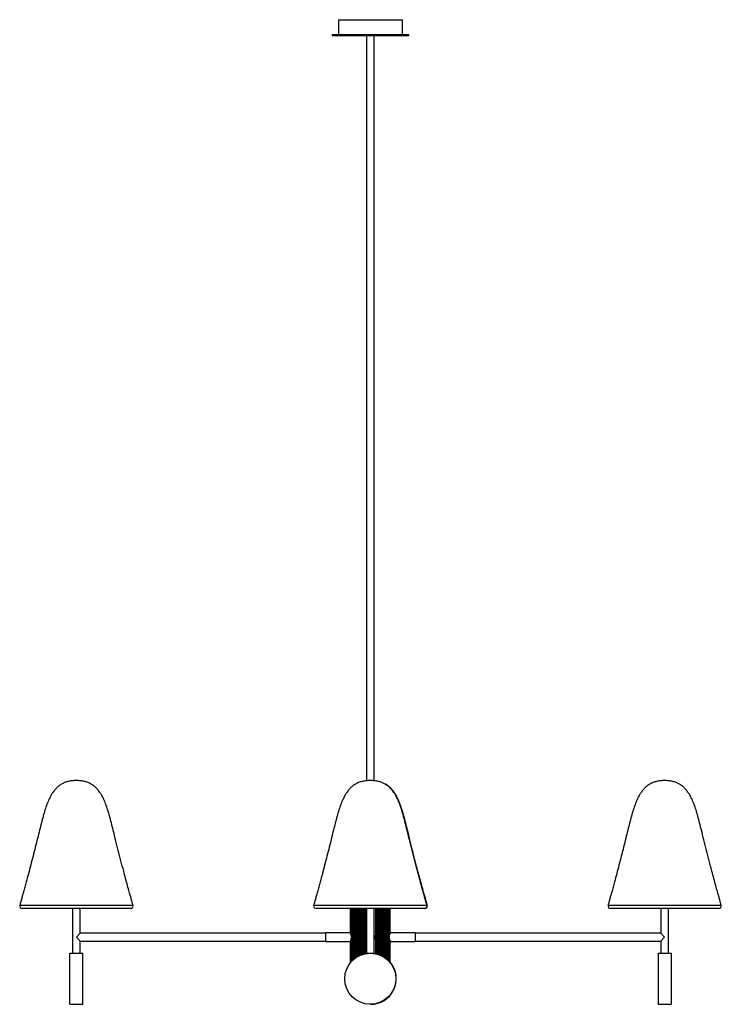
# Model space of a CAD drawing. Header units: millimetres. Extents: x -557 to 541, y -108 to 1432.
import ezdxf

# ---------------------------------------------------------------- set-up
doc = ezdxf.new("R2010")
doc.units = ezdxf.units.MM

msp = doc.modelspace()

# ---------------------------------------------------------------- linework, layer by layer
at = {"color": 7, "linetype": 'Continuous', "lineweight": 25}
for p, q in [((-58.1, 1432), (-58.1, 1409)), ((-58.1, 1432), (41.9, 1432)), ((41.9, 1409), (41.9, 1432)), ((-68.1, 1409), (-68.1, 1407)), ((-68.1, 1409), (51.9, 1409)), ((-68.1, 1407), (51.9, 1407)), ((-14.1, 1407), (-14.1, 241.7)), ((-2.1, 241.6), (-2.1, 1407)), ((51.9, 1407), (51.9, 1409)), ((-383.4, 42), (-552.7, 42)), ((-474.1, 42), (-474.1, -28)), ((-462.1, 3), (-462.1, 42)), ((76.9, 42), (-93.1, 42)), ((-39.1, 3.9), (-39.1, 42)), ((-38.9, 2.6), (-38.9, 42)), ((-38.5, 0.3), (-38.5, 42)), ((-37.9, -41), (-37.9, 42)), ((-37.3, -40.3), (-37.3, 42)), ((-36.3, 42), (-36.3, -39.3)), ((-36.2, -39.2), (-36.2, 42)), ((-35.2, -38.4), (-35.2, 42)), ((-34.3, 42), (-34.3, -37.6)), ((-33.7, -37.1), (-33.7, 42)), ((-32.6, -36.1), (-32.6, 42)), ((-31.8, 42), (-31.8, -35.5)), ((-30.7, -34.8), (-30.7, 42)), ((-29.3, -33.9), (-29.3, 42)), ((-28.6, 42), (-28.6, -33.5)), ((-27.1, -32.7), (-27.1, 42)), ((-25.5, -31.9), (-25.5, 42)), ((-24.9, 42), (-24.9, -31.6)), ((-23, -30.8), (-23, 42)), ((-21.3, -30.1), (-21.3, 42)), ((-20.8, 42), (-20.8, -30)), ((-18.6, -29.3), (-18.6, 42)), ((-16.7, -28.9), (-16.7, 42)), ((-16.4, 42), (-16.4, -28.8)), ((-14.4, 42), (-14.4, -28)), ((-2.4, -28), (-2.4, 42)), ((-2.2, 0.3), (-2.2, 42)), ((0.2, -29), (0.2, 42)), ((0.5, -29), (0.5, 42)), ((2.4, -29.5), (2.4, 42)), ((4.6, -30.2), (4.6, 42)), ((5.1, -30.4), (5.1, 42)), ((6.9, -31.1), (6.9, 42)), ((8.7, -31.9), (8.7, 42)), ((9.3, -32.2), (9.3, 42)), ((10.9, -33), (10.9, 42)), ((12.4, -33.9), (12.4, 42)), ((13.1, -34.3), (13.1, 42)), ((14.5, -35.3), (14.5, 42)), ((15.6, -36), (15.6, 42)), ((16.4, -36.6), (16.4, 42)), ((17.6, -37.6), (17.6, 42)), ((18.2, -38.1), (18.2, 42)), ((19.1, -39), (19.1, 42)), ((20, -39.8), (20, 42)), ((20.1, -40), (20.1, 42)), ((21.1, -41), (21.1, 42)), ((21.7, -41.7), (21.7, 42)), ((22.4, 1.3), (22.4, 42)), ((22.7, 3), (22.7, 42)), ((22.9, 4), (22.9, 42)), ((536.6, 42), (367.3, 42)), ((445.9, 42), (445.9, 3)), ((457.9, -28), (457.9, 42)), ((-462.1, 3), (-468.1, -3)), ((-78.1, 3), (-462.1, 3)), ((-39.1, 4), (-78.1, 4)), ((-78.1, -10), (-78.1, 4)), ((-38.9, 3.9), (-39.1, 3.9)), ((22.9, 4), (22.7, 4)), ((61.9, 4), (22.9, 4)), ((61.9, 4), (61.9, -10)), ((445.9, 3), (61.9, 3)), ((451.9, -3), (445.9, 3)), ((-468.1, -3), (-462.1, -9)), ((-462.1, -9), (-78.1, -9)), ((-462.1, -28), (-462.1, -9)), ((-78.1, -10), (-39.1, -10)), ((-39.1, -9.9), (-38.9, -9.9)), ((-39.1, -42.3), (-39.1, -9.9)), ((-38.9, -42.1), (-38.9, -8.6)), ((-38.5, -41.7), (-38.5, -6.3)), ((-2.2, -28.5), (-2.2, -6.3)), ((22.4, -42.5), (22.4, -7.3)), ((22.7, -42.9), (22.7, -9.1)), ((22.7, -10), (22.9, -10)), ((22.9, -10), (61.9, -10)), ((22.9, -43.1), (22.9, -10)), ((61.9, -9), (445.9, -9)), ((445.9, -9), (451.9, -3)), ((445.9, -9), (445.9, -28)), ((-478.1, -28), (-458.1, -28)), ((-478.1, -108), (-478.1, -28)), ((-458.1, -108), (-458.1, -28)), ((-14.4, -28), (-2.4, -28)), ((-13.9, -28.4), (-13.9, -28)), ((-11.9, -28.2), (-11.9, -28)), ((-11.8, -28), (-11.8, -28.2)), ((-9.1, -28), (-9.1, -28)), ((-7.1, -28), (-7.1, -28)), ((-4.4, -28.2), (-4.4, -28)), ((-4.2, -28.2), (-4.2, -28)), ((441.9, -28), (461.9, -28)), ((441.9, -28), (441.9, -108)), ((461.9, -28), (461.9, -108)), ((-478.1, -108), (-458.1, -108)), ((441.9, -108), (461.9, -108))]:
    msp.add_line(p, q, dxfattribs=at)
at = {"color": 8, "linetype": 'Continuous', "lineweight": 25}
for p, q in [((-556.6, 47.1), (-379.6, 47.1)), ((-96.9, 47.1), (80.7, 47.1)), ((363.4, 47.1), (540.4, 47.1))]:
    msp.add_line(p, q, dxfattribs=at)
at = {"color": 7, "linetype": 'Continuous', "lineweight": 25, "flags": 128}
for points in [[(-37.9, 0.5), (-38.1, 0.4), (-38.5, 0.3)], [(22.4, 1.3), (21.9, 1.4), (21.7, 1.4)], [(-38.5, -6.3), (-38.1, -6.5), (-37.9, -6.5)], [(21.7, -7.5), (21.9, -7.4), (22.4, -7.3)]]:
    msp.add_lwpolyline(points, dxfattribs=at)
at = {"color": 7, "linetype": 'Continuous', "lineweight": 25}
msp.add_circle((-8.4, -68), 40, dxfattribs=at)
for centre, radius, start, end in [((-552.7, 46), 4, 163.9059, 270), ((-383.4, 46), 4, 270, 16.0941), ((-93.1, 46), 4, 163.9059, 270), ((76.3, 46), 4, 270, 16.0941), ((76.9, 46), 4, 270, 16.0941), ((367.3, 46), 4, 163.9059, 270), ((536.6, 46), 4, 270, 16.0941), ((-57.8, -1.2), 19.3, 4.3641, 11.2149), ((-8.4, -3), 7, 148.9973, 211.0027), ((-8.4, -3), 7, 328.9973, 31.0027), ((35.3, -0.2), 13, 165.8613, 173.606), ((-57.8, -4.9), 19.3, 348.7851, 355.6359), ((35.3, -5.9), 13, 186.394, 194.1387), ((-7.8, -68), 40, 269.537, 39.922)]:
    msp.add_arc(centre, radius, start, end, dxfattribs=at)
for points, knots in [([(-468.1, 242), (-470.3, 241.9), (-474.6, 241.8), (-480.8, 240.7), (-486.4, 238.9), (-491.4, 236.4), (-495.9, 233.3), (-500, 229.6), (-503.6, 225.2), (-507.3, 219.8), (-510.8, 213), (-514.2, 204.8), (-517.3, 195.7), (-520.2, 186), (-522.9, 175.5), (-525.8, 163.9), (-528.9, 151.3), (-532.3, 137.7), (-535.8, 123.8), (-539.4, 110), (-543, 96.5), (-546.1, 85), (-548.7, 75.5), (-550.7, 68), (-552.6, 61.2), (-554.3, 55.1), (-555.6, 50.5), (-556.3, 47.9), (-556.6, 47.1)], [0, 0, 0, 0, 0.0296, 0.05681, 0.082262, 0.10662, 0.130534, 0.154597, 0.179304, 0.20504, 0.241403, 0.280464, 0.322398, 0.367232, 0.414901, 0.465288, 0.524765, 0.586929, 0.650427, 0.713775, 0.775491, 0.834091, 0.871055, 0.905481, 0.936913, 0.9649, 0.988989, 1, 1, 1, 1]), ([(-379.6, 47.1), (-379.8, 47.9), (-380.6, 50.5), (-381.8, 55.1), (-383.5, 61.1), (-385.7, 68.8), (-388.2, 78), (-391.1, 88.8), (-394.5, 101.7), (-398.4, 116.4), (-402.6, 132.7), (-406.7, 148.8), (-410.2, 163.1), (-413.2, 175.5), (-416, 186), (-418.8, 195.7), (-421.9, 204.8), (-425.3, 213), (-428.9, 219.8), (-432.6, 225.2), (-436.2, 229.6), (-440.3, 233.3), (-444.8, 236.4), (-449.8, 238.9), (-455.4, 240.7), (-461.5, 241.8), (-465.8, 241.9), (-468.1, 242)], [0, 0, 0, 0, 0.010917, 0.03493, 0.062828, 0.094161, 0.139634, 0.189214, 0.24189, 0.315524, 0.39047, 0.464299, 0.534713, 0.585099, 0.632769, 0.677603, 0.719536, 0.758597, 0.79496, 0.820696, 0.845404, 0.869466, 0.89338, 0.917738, 0.94319, 0.9704, 1, 1, 1, 1]), ([(-8.4, 242), (-10.6, 241.9), (-15, 241.8), (-21.1, 240.7), (-26.7, 238.9), (-31.7, 236.4), (-36.2, 233.3), (-40.3, 229.6), (-43.9, 225.2), (-47.6, 219.8), (-51.1, 213), (-54.6, 204.8), (-57.6, 195.7), (-60.5, 186), (-63.2, 175.5), (-66.1, 163.9), (-69.2, 151.3), (-72.6, 137.7), (-76.1, 123.8), (-79.8, 110), (-83.3, 96.5), (-86.4, 85), (-89, 75.5), (-91, 68), (-92.9, 61.2), (-94.6, 55.1), (-95.9, 50.5), (-96.7, 47.9), (-96.9, 47.1)], [0, 0, 0, 0, 0.0296, 0.05681, 0.082262, 0.106619, 0.130533, 0.154596, 0.179303, 0.205039, 0.241401, 0.280462, 0.322396, 0.36723, 0.414899, 0.465285, 0.524762, 0.586926, 0.650423, 0.713771, 0.775487, 0.834086, 0.871051, 0.905476, 0.936908, 0.964895, 0.988983, 1, 1, 1, 1]), ([(80.1, 47.1), (79.9, 47.9), (79.1, 50.5), (77.8, 55.1), (76.1, 61.1), (74, 68.8), (71.5, 78), (68.6, 88.8), (65.1, 101.7), (61.3, 116.4), (57, 132.7), (53, 148.8), (49.5, 163.1), (46.4, 175.5), (43.7, 186), (40.8, 195.7), (37.8, 204.8), (34.3, 213), (30.8, 219.8), (27.1, 225.2), (23.5, 229.6), (19.4, 233.3), (14.9, 236.4), (9.9, 238.9), (4.3, 240.7), (-1.9, 241.8), (-6.2, 241.9), (-8.4, 242)], [0, 0, 0, 0, 0.010925, 0.034938, 0.062836, 0.094168, 0.139642, 0.189221, 0.241897, 0.31553, 0.390475, 0.464303, 0.534717, 0.585103, 0.632772, 0.677605, 0.719539, 0.7586, 0.794962, 0.820697, 0.845405, 0.869467, 0.893381, 0.917738, 0.94319, 0.9704, 1, 1, 1, 1]), ([(80.7, 47.1), (80.5, 47.9), (79.8, 50.5), (78.5, 55.1), (76.8, 61.1), (74.7, 68.8), (72.1, 78), (69.2, 88.8), (65.8, 101.7), (61.9, 116.4), (57.7, 132.7), (53.6, 148.8), (50.1, 163.1), (47.1, 175.5), (44.3, 186), (41.5, 195.7), (38.4, 204.8), (35, 213), (31.4, 219.8), (27.8, 225.2), (24.1, 229.6), (20, 233.3), (17, 235.6), (15.3, 236.4), (15.2, 236.5)], [0, 0, 0, 0, 0.012329, 0.039154, 0.07032, 0.105322, 0.156121, 0.211508, 0.270353, 0.352611, 0.436333, 0.518809, 0.59747, 0.653757, 0.707009, 0.757094, 0.803939, 0.847575, 0.888196, 0.916946, 0.944547, 0.971428, 0.998143, 1, 1, 1, 1]), ([(451.9, 242), (449.7, 241.9), (445.4, 241.8), (439.2, 240.7), (433.6, 238.9), (428.6, 236.4), (424.1, 233.3), (420, 229.6), (416.4, 225.2), (412.7, 219.8), (409.2, 213), (405.8, 204.8), (402.7, 195.7), (399.8, 186), (397.1, 175.5), (394.2, 163.9), (391.1, 151.3), (387.7, 137.7), (384.2, 123.8), (380.6, 110), (377, 96.5), (373.9, 85), (371.3, 75.5), (369.3, 68), (367.4, 61.2), (365.7, 55.1), (364.4, 50.5), (363.7, 47.9), (363.4, 47.1)], [0, 0, 0, 0, 0.0295996, 0.0568089, 0.0822608, 0.1066177, 0.1305311, 0.1545933, 0.1793006, 0.2050356, 0.2413978, 0.280458, 0.3223909, 0.3672241, 0.4148927, 0.4652778, 0.5247539, 0.5869171, 0.6504133, 0.7137601, 0.7754745, 0.8340733, 0.8710371, 0.9054616, 0.9368938, 0.9648802, 0.9889679, 1, 1, 1, 1]), ([(540.4, 47.1), (540.2, 47.9), (539.4, 50.5), (538.2, 55.1), (536.5, 61.1), (534.3, 68.8), (531.8, 78), (528.9, 88.8), (525.5, 101.7), (521.6, 116.4), (517.4, 132.7), (513.3, 148.8), (509.8, 163.1), (506.8, 175.5), (504, 186), (501.2, 195.7), (498.1, 204.8), (494.7, 213), (491.1, 219.8), (487.4, 225.2), (483.8, 229.6), (479.7, 233.3), (475.2, 236.4), (470.2, 238.9), (464.6, 240.7), (458.5, 241.8), (454.2, 241.9), (451.9, 242)], [0, 0, 0, 0, 0.01093, 0.034943, 0.06284, 0.094173, 0.139646, 0.189225, 0.2419, 0.315533, 0.390478, 0.464306, 0.534719, 0.585105, 0.632773, 0.677607, 0.71954, 0.758601, 0.794963, 0.820698, 0.845406, 0.869468, 0.893382, 0.917739, 0.943191, 0.9704, 1, 1, 1, 1])]:
    msp.add_open_spline(points, degree=3, knots=knots, dxfattribs=at)

doc.saveas('drawing.dxf')
